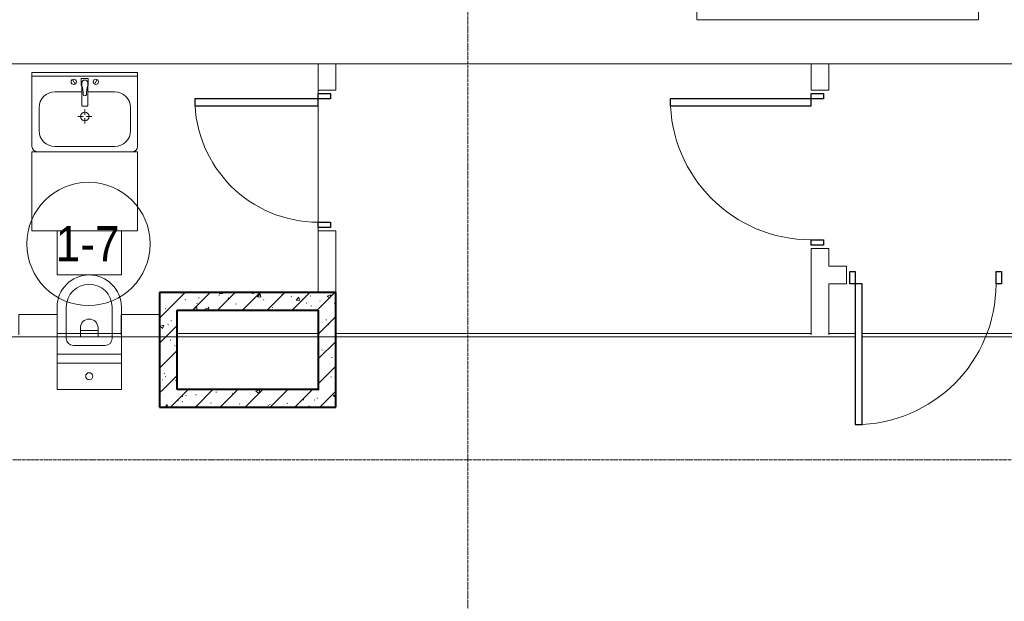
# Model space of a CAD drawing. Header units: millimetres. Extents: x 5617 to 106320, y 7718 to 217672.
# Tile 32 of 44: x 58643 to 64234, y 62497 to 65800. Entities that reach past the tile are written whole.
import ezdxf

# ---------------------------------------------------------------- set-up
doc = ezdxf.new("R2010")
doc.units = ezdxf.units.MM
for name, pattern in [('ADSK_Линия сетки', [25, 20, -2.5, 0, -2.5]), ('Линия сетки', [25, 20, -2.5, 0, -2.5]), ('Сверху', [3.96875, 2.38125, -1.5875])]:
    doc.linetypes.add(name, pattern=pattern)
for name, color, linetype, lineweight in [('Двери', 7, 'Continuous', 18), ('Лестницы', 7, 'Continuous', 18), ('Марки помещений', 7, 'Continuous', 20), ('Мебель', 7, 'Continuous', 18), ('Оси', 7, 'Continuous', 9), ('Перекрытия', 7, 'Continuous', 18), ('Сантехнические приборы', 7, 'Continuous', 18), ('Стены', 7, 'Continuous', 18), ('Стены разрез', 7, 'Continuous', 40), ('Форма', 7, 'Continuous', 18), ('Формообразующий элемент-перекрытие', 7, 'Continuous', 18)]:
    doc.layers.add(name, color=color, linetype=linetype, lineweight=lineweight)
doc.styles.add('Arial_4', font='arial.ttf', dxfattribs={"width": 0.9, "height": 200})
pattern_1 = [(50, (0, 0), (218.62117, -19.1268), [22.86, -251.46]), (355, (0, 0), (-42.2919, 229.2684), [18.288, -201.168]), (100.451, (18.22, -1.6), (176.3311, 210.13963), [19.428, -213.708]), (46.184, (0, 60.96), (325.29495, -50.4516), [34.29, -377.19]), (96.636, (27.1, 56.76), (284.883, 296.9127), [29.142, -320.562]), (351.184, (0, 60.96), (284.8858, 296.9107), [27.432, -301.752]), (21, (30.48, 45.72), (181.93753, -122.7183), [22.86, -251.46]), (326, (30.48, 45.72), (74.1622, 221.0262), [18.288, -201.168]), (71.451, (45.64, 35.5), (256.10035, 98.30526), [19.428, -213.708]), (37.5, (0, 0), (3.70639, 101.465895), [3.353, -195.377, 3.353, -200.863, -201.93]), (37.5, (0, 0), (3.70639, 101.465895), [-402.946, 3.353, -198.577]), (7.5, (0, 0), (80.18358, 120.21653), [3.353, -113.081, 3.353, -190.805, -76.962]), (7.5, (0, 0), (80.18358, 120.21653), [-310.591, 3.353, -73.609]), (327.5, (-67.97, 0), (162.70865, -6.87497), [3.353, -72.847, 3.353, -234.391, -315.468]), (327.5, (-67.97, 0), (162.70865, -6.87497), [-313.944, 3.353, -312.115]), (317.5, (-98.45, 0), (177.75468, 30.51183), [3.353, -95.707, 3.353, -154.534, -224.028]), (317.5, (-98.45, 0), (177.75468, 30.51183), [-256.946, 3.353, -220.675])]
pattern_2 = [(45, (0, 0), (-70.71068, 70.71068), [])]

# ---------------------------------------------------------------- blocks, each defined once
blk = doc.blocks.new('MR_Зона обслуживания - MR_Зона обслуживания-2560083-МКСС_K1_L21_67_500_')
at = {"layer": 'Мебель', "color": 254, "lineweight": 9, "true_color": 0xcccccc}
for p, q in [((-182.5, 250), (-182.5, 0)), ((182.5, 0), (182.5, 250)), ((-182.5, 0), (182.5, 0))]:
    blk.add_line(p, q, dxfattribs=at)
blk = doc.blocks.new('MR_Зона обслуживания - MR_Зона обслуживания-2560087-МКСС_K1_L21_67_500_')
at = {"layer": 'Мебель', "color": 254, "lineweight": 9, "true_color": 0xcccccc}
for p, q in [((300, 0), (-300, 0)), ((-300, 0), (-300, -450)), ((300, -450), (300, 0)), ((-300, -450), (300, -450))]:
    blk.add_line(p, q, dxfattribs=at)
blk = doc.blocks.new('MR_Зона обслуживания - MR_Зона обслуживания-V3-МКСС_K1_L21_67_500_')
at = {"layer": 'Мебель', "color": 254, "lineweight": 9, "true_color": 0xcccccc}
for p, q in [((108.8, 425), (-108.8, 425)), ((-108.8, 425), (-108.8, 310.2))]:
    blk.add_line(p, q, dxfattribs=at)
blk = doc.blocks.new('MR_Зона обслуживания - MR_Зона обслуживания-V4-МКСС_K1_L21_67_500_')
at = {"layer": 'Мебель', "color": 254, "lineweight": 9, "true_color": 0xcccccc}
for p, q in [((108.8, 425), (-108.8, 425)), ((-108.8, 425), (-108.8, 310.2)), ((108.8, 310.2), (108.8, 425))]:
    blk.add_line(p, q, dxfattribs=at)
blk = doc.blocks.new('A_DOR_Door - Вн_3_Одинарная_900x2100-2944626-МКСС_K1_L21_67_500_')
at = {"layer": 'Двери', "color": 254, "lineweight": 30, "true_color": 0xcccccc}
for p, q in [((-430, 20), (-400, 20)), ((-430, -50), (-430, 20)), ((-400, 20), (-400, -50)), ((400, -50), (400, 20)), ((400, 20), (430, 20)), ((430, 20), (430, -50)), ((-400, -50), (-430, -50)), ((-400, -50), (-400, -850)), ((-360, -50), (-400, -50)), ((-400, -50), (-400, -850)), ((-360, -850), (-360, -50)), ((430, -50), (400, -50)), ((-400, -850), (-360, -850))]:
    blk.add_line(p, q, dxfattribs=at)
at = {"layer": 'Двери', "color": 254, "lineweight": 9, "true_color": 0xe5e5e5}
blk.add_arc((-400, -50), 800, 270, 0, dxfattribs=at)
blk = doc.blocks.new('A_DOR_Door - Вн_3_Одинарная_800x2100-2942366-МКСС_K1_L21_67_500_')
at = {"layer": 'Двери', "color": 254, "lineweight": 30, "true_color": 0xcccccc}
for p, q in [((-380, 20), (-350, 20)), ((-380, -50), (-380, 20)), ((-350, 20), (-350, -50)), ((350, -50), (350, 20)), ((350, 20), (380, 20)), ((380, 20), (380, -50)), ((-350, -50), (-380, -50)), ((-350, -50), (-350, -750)), ((-310, -50), (-350, -50)), ((-350, -50), (-350, -750)), ((-310, -750), (-310, -50)), ((380, -50), (350, -50)), ((-350, -750), (-310, -750))]:
    blk.add_line(p, q, dxfattribs=at)
at = {"layer": 'Двери', "color": 254, "lineweight": 9, "true_color": 0xe5e5e5}
blk.add_arc((-350, -50), 700, 270, 0, dxfattribs=at)
blk = doc.blocks.new('MR_Унитаз напольный - Санузел с ванной-2560082-МКСС_K1_L21_67_500_')
at = {"layer": 'Сантехнические приборы', "color": 253, "true_color": 0xaaaaaa}
for p, q in [((-182.5, 0), (-182.5, 267.5)), ((-130, 267.5), (-130, 90)), ((130, 90), (130, 267.5)), ((182.5, 267.5), (182.5, 0)), ((-50, 150), (-50, 100)), ((-50, 135), (50, 135)), ((50, 100), (50, 150)), ((182.5, 0), (-182.5, 0)), ((-182.5, -50), (-182.5, 0)), ((-182.5, 0), (182.5, 0)), ((-90, 50), (90, 50)), ((182.5, 0), (182.5, -50)), ((-182.5, -50), (182.5, -50)), ((-182.5, -200), (-182.5, -50)), ((182.5, -50), (-182.5, -50)), ((182.5, -50), (182.5, -200)), ((182.5, -200), (-182.5, -200))]:
    blk.add_line(p, q, dxfattribs=at)
for centre, radius, start, end in [((0, 267.5), 182.5, 0, 180), ((0, 267.5), 130, 360, 180), ((0, 150), 50, 360, 180), ((-90, 90), 40, 180, 270), ((90, 90), 40, 270, 360), ((0, -125), 20, 360, 180), ((0, -125), 20, 180, 360)]:
    blk.add_arc(centre, radius, start, end, dxfattribs=at)
blk = doc.blocks.new('MR_Тумба-Умывальник с зеркалом - Тумба-умывальник_600-2560085-МКСС_K1_L21_67_500_')
at = {"layer": 'Сантехнические приборы', "color": 253, "true_color": 0xaaaaaa}
for p, q in [((-300, 0), (-300, -420)), ((300, 0), (-300, 0)), ((300, -420), (300, 0)), ((-300, -20), (300, -20)), ((-69.7, -39.8), (-55.6, -66.3)), ((20, -33.1), (-20, -33.1)), ((-20, -33.1), (-20, -73.1)), ((20, -73.1), (20, -33.1)), ((69.7, -39.8), (55.6, -66.3)), ((-17, -110), (-170, -110)), ((-20, -73.1), (-17, -73.1)), ((-17, -60), (-17, -73.1)), ((-17, -73.1), (-17, -187.9)), ((17, -73.1), (17, -60)), ((17, -187.9), (17, -73.1)), ((17, -73.1), (20, -73.1)), ((170, -110), (17, -110)), ((-260, -200), (-260, -330)), ((-14, -190.9), (14, -190.9)), ((0, -210), (0, -240)), ((260, -330), (260, -200)), ((-10, -250), (-40, -250)), ((0, -290), (0, -260)), ((40, -250), (10, -250)), ((-170, -420), (170, -420)), ((-270, -450), (270, -450))]:
    blk.add_line(p, q, dxfattribs=at)
for centre, radius, start, end in [((-62.7, -53.1), 15, 360, 180), ((-62.7, -53.1), 15, 180, 360), ((0, -60), 17, 360, 180), ((62.7, -53.1), 15, 360, 180), ((62.7, -53.1), 15, 180, 360), ((-170, -200), 90, 90, 180), ((-217.6, -129.9), 208.5, 1.5946, 15.8177), ((217.6, -129.9), 208.5, 164.1823, 178.4054), ((170, -200), 90, 360, 90), ((0, -124.1), 9.19, 180, 360), ((-14, -187.9), 3, 180, 270), ((-14, -187.9), 3, 195, 255), ((14, -187.9), 3, 270, 0), ((14, -187.9), 3, 285, 345), ((0, -250), 25, 0, 180), ((0, -250), 25, 180, 0), ((-170, -330), 90, 180, 270), ((170, -330), 90, 270, 360), ((-270, -420), 30, 180, 270), ((270, -420), 30, 270, 360)]:
    blk.add_arc(centre, radius, start, end, dxfattribs=at)
blk = doc.blocks.new('135_SLK_K1_AR_rvt-1-МКСС_K1_L21_67_500_')
at = {"layer": 'Стены разрез', "lineweight": 9, "true_color": 0xcccccc}
h = blk.add_hatch(dxfattribs=at)
h.set_pattern_fill('FP_1', color=254, style=0, pattern_type=2)
h.set_pattern_definition(pattern_1)
h.paths.add_polyline_path([(45000, 63700), (45100, 63700), (45100, 64250), (45000, 64250), (45000, 63879.9)])
h = blk.add_hatch(dxfattribs=at)
h.set_pattern_fill('FP_3', color=254, style=0, pattern_type=2)
h.set_pattern_definition(pattern_2)
h.paths.add_polyline_path([(45000, 63700), (45100, 63700), (45100, 64250), (45000, 64250), (45000, 63879.9)])
h = blk.add_hatch(dxfattribs=at)
h.set_pattern_fill('FP_1', color=254, style=0, pattern_type=2)
h.set_pattern_definition(pattern_1)
h.paths.add_polyline_path([(45900, 64150), (46000, 64150), (46000, 64250), (45100, 64250), (45100, 64150), (45522.5, 64150)])
h = blk.add_hatch(dxfattribs=at)
h.set_pattern_fill('FP_3', color=254, style=0, pattern_type=2)
h.set_pattern_definition(pattern_2)
h.paths.add_polyline_path([(45900, 64150), (46000, 64150), (46000, 64250), (45100, 64250), (45100, 64150), (45522.5, 64150)])
h = blk.add_hatch(dxfattribs=at)
h.set_pattern_fill('FP_1', color=254, style=0, pattern_type=2)
h.set_pattern_definition(pattern_1)
h.paths.add_polyline_path([(46000, 63600), (46000, 64150), (45900, 64150), (45900, 63600)])
h = blk.add_hatch(dxfattribs=at)
h.set_pattern_fill('FP_3', color=254, style=0, pattern_type=2)
h.set_pattern_definition(pattern_2)
h.paths.add_polyline_path([(46000, 63600), (46000, 64150), (45900, 64150), (45900, 63600)])
h = blk.add_hatch(dxfattribs=at)
h.set_pattern_fill('FP_1', color=254, style=0, pattern_type=2)
h.set_pattern_definition(pattern_1)
h.paths.add_polyline_path([(45900, 63600), (45900, 63700), (45000, 63700), (45000, 63600), (45522.5, 63600)])
h = blk.add_hatch(dxfattribs=at)
h.set_pattern_fill('FP_3', color=254, style=0, pattern_type=2)
h.set_pattern_definition(pattern_2)
h.paths.add_polyline_path([(45900, 63600), (45900, 63700), (45000, 63700), (45000, 63600), (45522.5, 63600)])
at = {"layer": 'Лестницы', "color": 254, "linetype": 'Сверху', "true_color": 0xcccccc}
for p, q in [((49650, 65800), (49650, 68600)), ((48050, 67300), (48050, 65800)), ((48050, 65800), (49650, 65800))]:
    blk.add_line(p, q, dxfattribs=at)
at = {"layer": 'Перекрытия', "color": 254, "true_color": 0xcccccc}
for p, q in [((45900, 65550), (43350, 65550)), ((48700, 65550), (46000, 65550)), ((51350, 65550), (48800, 65550)), ((45900, 65380), (45900, 65400)), ((45900, 65400), (45900, 65380)), ((45900, 64650), (45900, 65310)), ((45900, 65310), (45900, 64650)), ((45900, 64600), (45900, 64620)), ((45900, 64620), (45900, 64600))]:
    blk.add_line(p, q, dxfattribs=at)
at = {"layer": 'Стены', "color": 254, "true_color": 0xcccccc}
for p, q in [((45900, 65400), (45900, 65550)), ((45900, 65550), (46000, 65550)), ((46000, 65550), (46000, 65400)), ((48700, 65400), (48700, 65550)), ((48700, 65550), (48800, 65550)), ((48800, 65550), (48800, 65400)), ((45900, 65400), (46000, 65400)), ((48700, 65400), (48800, 65400)), ((45900, 64250), (45900, 64600)), ((46000, 64600), (45900, 64600)), ((46000, 64600), (46000, 64250)), ((48700, 64011), (48700, 64500)), ((48800, 64500), (48700, 64500)), ((48800, 64500), (48800, 64400)), ((48800, 64400), (48900, 64400)), ((48900, 64300), (48900, 64400)), ((48800, 64300), (48800, 64011)), ((48900, 64300), (48800, 64300))]:
    blk.add_line(p, q, dxfattribs=at)
at = {"layer": 'Стены разрез', "color": 254, "true_color": 0xcccccc}
for p, q in [((45000, 64250), (45000, 63700)), ((45100, 64250), (45000, 64250)), ((46000, 64250), (45100, 64250)), ((46000, 64150), (46000, 64250)), ((45100, 63700), (45100, 64150)), ((45100, 64150), (45900, 64150)), ((45900, 64150), (45900, 63700)), ((46000, 63600), (46000, 64150)), ((45000, 63700), (45000, 63600)), ((45900, 63700), (45100, 63700)), ((45000, 63600), (45900, 63600)), ((45900, 63600), (46000, 63600))]:
    blk.add_line(p, q, dxfattribs=at)
at = {"layer": 'Двери', "color": 254, "lineweight": 18, "true_color": 0xcccccc, "rotation": 269.9999999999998}
for name, p in [('A_DOR_Door - Вн_3_Одинарная_800x2100-2942366-МКСС_K1_L21_67_500_', (45950, 65000)), ('A_DOR_Door - Вн_3_Одинарная_900x2100-2944626-МКСС_K1_L21_67_500_', (48750, 64950))]:
    blk.add_blockref(name, p, dxfattribs=at)
at = {"layer": 'Двери', "color": 254, "lineweight": 18, "true_color": 0xcccccc}
blk.add_blockref('A_DOR_Door - Вн_3_Одинарная_900x2100-2944626-МКСС_K1_L21_67_500_', (49350, 64350), dxfattribs=at)
at = {"layer": 'Мебель', "color": 254, "lineweight": 18, "true_color": 0xcccccc}
for name, p in [('MR_Зона обслуживания - MR_Зона обслуживания-2560087-МКСС_K1_L21_67_500_', (44575, 65050)), ('MR_Зона обслуживания - MR_Зона обслуживания-2560083-МКСС_K1_L21_67_500_', (44600, 64350)), ('MR_Зона обслуживания - MR_Зона обслуживания-V4-МКСС_K1_L21_67_500_', (44308.7, 63700)), ('MR_Зона обслуживания - MR_Зона обслуживания-V3-МКСС_K1_L21_67_500_', (44891.2, 63700))]:
    blk.add_blockref(name, p, dxfattribs=at)
at = {"layer": 'Сантехнические приборы', "color": 253, "lineweight": 18, "true_color": 0xaaaaaa}
for name, p in [('MR_Тумба-Умывальник с зеркалом - Тумба-умывальник_600-2560085-МКСС_K1_L21_67_500_', (44575, 65500)), ('MR_Унитаз напольный - Санузел с ванной-2560082-МКСС_K1_L21_67_500_', (44600, 63900))]:
    blk.add_blockref(name, p, dxfattribs=at)
blk = doc.blocks.new('135_SLK_K1_AR_FCD_rvt-1-МКСС_K1_L21_67_500_')
at = {"layer": 'Форма', "color": 254, "lineweight": 9, "true_color": 0xcccccc}
for p, q in [((48950, 63999.3), (13905.9, 63999.3)), ((57600, 63999.3), (48990, 63999.3))]:
    blk.add_line(p, q, dxfattribs=at)
at = {"layer": 'Формообразующий элемент-перекрытие', "color": 254, "lineweight": 5, "true_color": 0xcccccc}
for p, q in [((44417.5, 64016.8), (44782.5, 64016.8)), ((45100, 64016.8), (45900, 64016.8)), ((46000, 64016.8), (48700, 64016.8)), ((48800, 64016.8), (48950, 64016.8)), ((48990, 64016.8), (50450, 64016.8))]:
    blk.add_line(p, q, dxfattribs=at)
blk = doc.blocks.new('050_Марка_Помещение - Номер-620969-МКСС_K1_L21_67_500_')
at = {"layer": 'Марки помещений'}
blk.add_circle((0, 0), 3.5, dxfattribs=at)

msp = doc.modelspace()

# ---------------------------------------------------------------- linework, layer by layer
at = {"layer": 'Оси', "linetype": 'Линия сетки'}
msp.add_line((61187.3, 54703.8), (61187.3, 80999.9), dxfattribs=at)
at = {"layer": 'Оси', "linetype": 'ADSK_Линия сетки'}
msp.add_line((74890.6, 63300), (25783.4, 63300), dxfattribs=at)

# ---------------------------------------------------------------- block references
at = {"lineweight": 5}
for name in ['135_SLK_K1_AR_FCD_rvt-1-МКСС_K1_L21_67_500_', '135_SLK_K1_AR_rvt-1-МКСС_K1_L21_67_500_']:
    msp.add_blockref(name, (14437.3, 0), dxfattribs=at)
at = {"layer": 'Марки помещений', "xscale": 99.99999999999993, "yscale": 99.99999999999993, "zscale": 99.99999999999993}
msp.add_blockref('050_Марка_Помещение - Номер-620969-МКСС_K1_L21_67_500_', (59033.3, 64526.3), dxfattribs=at)

# ---------------------------------------------------------------- texts
at = {"layer": 'Марки помещений', "lineweight": 9, "insert": (58846.8, 64628.1), "char_height": 200, "width": 447.342, "attachment_point": 1, "style": 'Arial_4'}
msp.add_mtext('1-7', dxfattribs=at)

doc.saveas('drawing.dxf')
